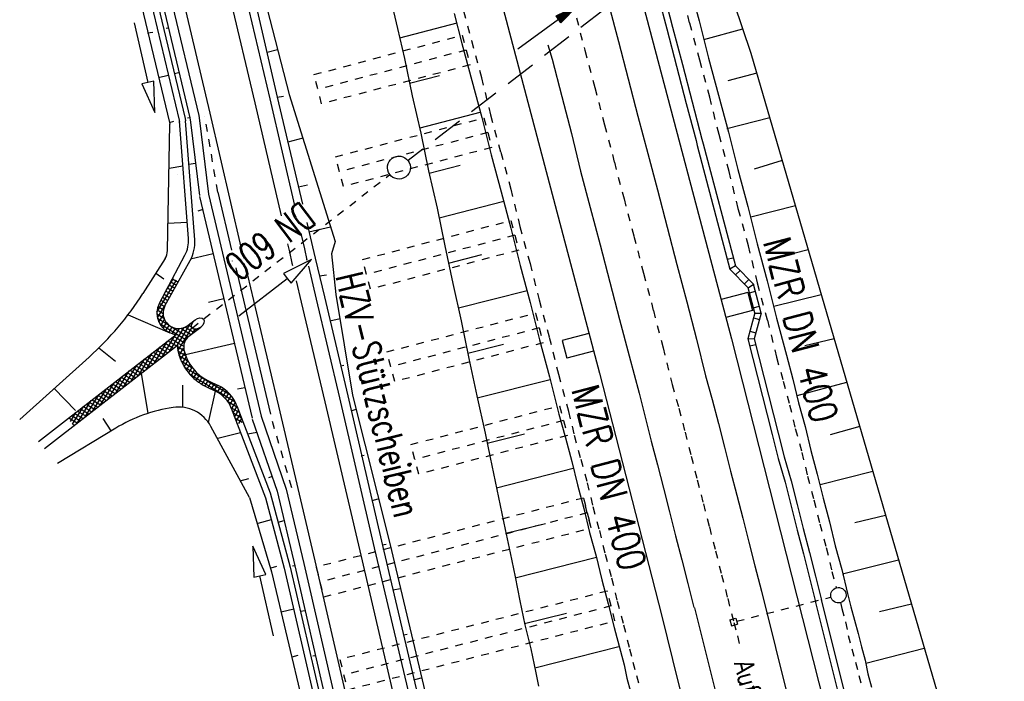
# Model space of a CAD drawing. Extents: x 447426 to 448116, y 440349 to 441552.
# Tile 21 of 96: x 447723 to 447787, y 440720 to 440763. Entities that reach past the tile are written whole.
import ezdxf

# ---------------------------------------------------------------- set-up
doc = ezdxf.new("R2010")
doc.units = 0
doc.header["$LTSCALE"] = 2
doc.header["$MEASUREMENT"] = 0
for name, pattern in [('ACAD_ISO02W100', [0.5, 0.25, -0.25]), ('ACAD_ISO03W100', [0.5, 0.25, -0.25]), ('ACAD_ISO05W100', [0.5, 0.25, -0.25]), ('ACAD_ISO10W100W', [0.5, 0.25, -0.25]), ('AUSGEZOGEN', [0]), ('GESTRICH-X2', [1.5, 1, -0.5]), ('PUNKTX2', [0.5, 0.25, -0.25]), ('STRICHLINIEX2', [0.5, 0.25, -0.25])]:
    doc.linetypes.add(name, pattern=pattern)
doc.layers.get('0').update_dxf_attribs({"linetype": 'AUSGEZOGEN'})
for name, color, linetype in [('BOESCHG', 250, 'AUSGEZOGEN'), ('DB-Bahnachse', 7, 'CONTINUOUS'), ('DB-Boeschungen', 15, 'CONTINUOUS'), ('DB-Durchlässe', 15, 'CONTINUOUS'), ('DB-Gleisachsen', 7, 'CONTINUOUS'), ('DB-HZV-Stützscheiben', 15, 'CONTINUOUS'), ('DB-Ingenieurbauwerke', 15, 'CONTINUOUS'), ('DB-Kabelanlagen', 15, 'CONTINUOUS'), ('DB-Tiefenentwässerung', 15, 'CONTINUOUS'), ('DB-Wegböschungen', 15, 'CONTINUOUS'), ('DB-Wege', 15, 'CONTINUOUS'), ('DURCHL', 200, 'GESTRICH-X2'), ('PFEILTOP', 200, 'AUSGEZOGEN'), ('WEG', 250, 'GESTRICH-X2')]:
    doc.layers.add(name, color=color, linetype=linetype)
doc.styles.add('ROMANS', font='romans.shx', dxfattribs={"width": 0.8})

# ---------------------------------------------------------------- blocks, each defined once
blk = doc.blocks.new('*X399')
at = {"color": 0, "linetype": 'ByBlock'}
for p, q in [((528834, 522492), (528831, 522495)), ((528838, 522474), (528841, 522477)), ((528288, 522243), (528290, 522244)), ((528387, 522023), (528430, 522066)), ((529608, 520763), (528418, 521954)), ((528485, 521803), (528650, 521968)), ((528584, 521583), (529038, 522037)), ((528682, 521364), (529136, 521818)), ((529350, 521340), (528713, 521977)), ((529092, 521916), (528859, 522149)), ((528867, 522185), (528939, 522257)), ((529866, 520187), (528676, 521378)), ((528781, 521144), (529235, 521598)), ((528879, 520924), (529333, 521378)), ((528977, 520704), (529431, 521158)), ((530124, 519611), (528934, 520802)), ((529076, 520484), (529530, 520939)), ((529174, 520265), (529628, 520719)), ((530383, 519035), (529192, 520225)), ((529273, 520045), (529727, 520499)), ((529371, 519825), (529825, 520279)), ((529470, 519605), (529924, 520059)), ((530641, 518458), (529450, 519649)), ((529568, 519386), (530022, 519840)), ((529666, 519166), (530120, 519620)), ((529765, 518946), (530219, 519400)), ((530899, 517882), (529708, 519073)), ((529863, 518726), (530317, 519180)), ((529962, 518507), (530416, 518961)), ((530060, 518287), (530514, 518741)), ((531157, 517306), (529966, 518496)), ((530158, 518067), (530613, 518521)), ((530257, 517847), (530711, 518301)), ((530355, 517627), (530809, 518081)), ((531415, 516729), (530224, 517920)), ((530454, 517408), (530908, 517862)), ((531673, 516153), (530482, 517344)), ((530552, 517188), (531006, 517642)), ((530651, 516968), (531105, 517422)), ((531931, 515577), (530740, 516768)), ((530749, 516748), (531203, 517202)), ((530847, 516529), (531302, 516983)), ((530946, 516309), (531400, 516763)), ((532189, 515001), (530999, 516191)), ((531044, 516089), (531498, 516543)), ((531143, 515869), (531597, 516323)), ((531241, 515649), (531695, 516104)), ((532447, 514424), (531257, 515615)), ((531340, 515430), (531794, 515884)), ((531438, 515210), (531892, 515664)), ((531536, 514990), (531991, 515444)), ((532705, 513848), (531515, 515039)), ((531635, 514770), (532089, 515224)), ((531733, 514551), (532187, 515005)), ((531832, 514331), (532286, 514785)), ((532963, 513272), (531773, 514462)), ((531930, 514111), (532384, 514565)), ((532029, 513891), (532483, 514345)), ((532127, 513671), (532581, 514126)), ((532985, 512932), (532031, 513886)), ((532225, 513452), (532679, 513906)), ((532324, 513232), (532778, 513686)), ((532422, 513012), (532876, 513466)), ((532765, 512834), (532289, 513310)), ((532521, 512792), (532975, 513246)), ((532974, 512928), (533073, 513027))]:
    blk.add_line(p, q, dxfattribs=at)
blk = doc.blocks.new('*X400')
at = {"color": 0, "linetype": 'ByBlock'}
for p, q in [((534719, 523264), (535180, 523725)), ((535494, 523469), (535232, 523731)), ((531070, 520888), (533566, 523384)), ((531621, 521120), (534070, 523569)), ((533527, 522891), (533235, 523183)), ((533725, 523010), (533427, 523308)), ((533945, 523109), (533636, 523418)), ((534188, 523185), (533863, 523509)), ((533918, 523099), (534452, 523633)), ((534459, 523231), (534111, 523579)), ((534354, 523217), (534816, 523679)), ((534742, 523267), (534384, 523625)), ((535025, 523302), (534666, 523660)), ((535307, 523338), (534949, 523696)), ((535083, 523309), (535466, 523693)), ((535447, 523355), (535502, 523410)), ((532894, 522251), (532606, 522539)), ((533039, 522424), (532749, 522714)), ((533185, 522596), (532896, 522885)), ((533347, 522752), (533058, 523041)), ((532288, 521584), (532005, 521867)), ((532451, 521739), (532169, 522022)), ((532604, 521904), (532320, 522188)), ((532749, 522077), (532463, 522363)), ((529235, 521598), (529236, 521600)), ((529333, 521378), (529369, 521414)), ((529964, 520726), (529350, 521340)), ((529431, 521158), (529542, 521268)), ((529530, 520939), (529758, 521167)), ((530280, 520734), (530761, 521215)), ((530825, 520819), (530485, 521159)), ((530645, 520781), (531247, 521383)), ((531074, 520889), (530750, 521213)), ((531307, 520974), (530996, 521285)), ((531527, 521072), (531226, 521374)), ((531734, 521183), (531440, 521477)), ((531930, 521306), (531641, 521594)), ((532114, 521439), (531829, 521725)), ((529682, 520772), (530034, 521125)), ((530275, 520733), (529869, 521139)), ((529954, 520727), (530372, 521144)), ((530560, 520766), (530197, 521129))]:
    blk.add_line(p, q, dxfattribs=at)
blk = doc.blocks.new('*X401')
at = {"color": 0, "linetype": 'ByBlock'}
for p, q in [((525309, 521491), (525616, 521798)), ((525957, 520914), (525307, 521565)), ((527187, 520003), (525459, 521730)), ((525477, 521341), (525782, 521645)), ((525646, 521191), (525947, 521492)), ((525814, 521041), (526113, 521340)), ((525983, 520892), (526278, 521187)), ((528886, 520849), (528562, 521173)), ((528564, 521564), (528584, 521583)), ((528576, 521257), (528682, 521364)), ((528676, 521378), (528577, 521477)), ((526151, 520742), (526443, 521034)), ((526320, 520592), (526609, 520881)), ((526488, 520442), (526774, 520728)), ((526657, 520293), (526940, 520576)), ((527561, 519947), (526847, 520661)), ((527584, 519947), (528207, 520570)), ((527954, 519999), (528879, 520924)), ((528493, 520288), (528209, 520572)), ((528355, 520718), (528781, 521144)), ((528651, 520448), (528366, 520733)), ((528783, 520635), (528487, 520931)), ((526840, 520157), (527133, 520451)), ((527051, 520050), (527369, 520369)), ((527295, 519976), (527670, 520352)), ((527852, 519974), (527474, 520353)), ((528097, 520047), (527777, 520367)), ((528309, 520154), (528015, 520448))]:
    blk.add_line(p, q, dxfattribs=at)
blk = doc.blocks.new('PFEIL2')
at = {"color": 0}
for p, q in [((0.88, 0.002), (-2.401, -0.012)), ((0.881, -0.271), (0.879, 0.276)), ((0.879, 0.276), (2.429, 0.009)), ((0.911, 0.27), (0.879, 0.265)), ((0.965, 0.261), (0.879, 0.246)), ((1.019, 0.252), (0.879, 0.228)), ((1.073, 0.242), (0.879, 0.209)), ((1.127, 0.233), (0.879, 0.191)), ((1.181, 0.224), (0.879, 0.172)), ((1.235, 0.214), (0.879, 0.154)), ((1.289, 0.205), (0.879, 0.135)), ((1.343, 0.196), (0.879, 0.117)), ((1.397, 0.187), (0.879, 0.098)), ((1.451, 0.177), (0.879, 0.08)), ((1.505, 0.168), (0.879, 0.061)), ((1.559, 0.159), (0.88, 0.043)), ((1.613, 0.149), (0.88, 0.024)), ((1.668, 0.14), (0.88, 0.006)), ((1.722, 0.131), (0.88, -0.013)), ((1.776, 0.121), (0.88, -0.031)), ((1.83, 0.112), (0.88, -0.05)), ((1.884, 0.103), (0.88, -0.068)), ((1.938, 0.094), (0.88, -0.087)), ((1.992, 0.084), (0.88, -0.105)), ((2.046, 0.075), (0.88, -0.124)), ((2.1, 0.066), (0.88, -0.142)), ((2.154, 0.056), (0.88, -0.161)), ((2.208, 0.047), (0.88, -0.179)), ((2.262, 0.038), (0.881, -0.198)), ((2.316, 0.029), (0.881, -0.216)), ((2.37, 0.019), (0.881, -0.235)), ((2.424, 0.01), (0.881, -0.253)), ((2.429, 0.009), (0.881, -0.271))]:
    blk.add_line(p, q, dxfattribs=at)

msp = doc.modelspace()

# ---------------------------------------------------------------- linework, layer by layer
at = {"layer": 'BOESCHG', "flags": 128}
msp.add_lwpolyline([(447767.448, 440769.518), (447770.242, 440761.273), (447783.137, 440717.001), (447795.249, 440666.795), (447804.558, 440622.889), (447816.709, 440566.977)], dxfattribs=at)
at = {"layer": 'DB-Bahnachse', "linetype": 'ACAD_ISO05W100'}
for p, q in [((447758.862, 440763.563), (447759.422, 440761.45)), ((447759.422, 440761.45), (447760.06, 440759.019)), ((447760.06, 440759.019), (447760.698, 440756.589)), ((447760.698, 440756.589), (447761.336, 440754.159)), ((447761.336, 440754.159), (447761.966, 440751.778)), ((447761.966, 440751.778), (447762.604, 440749.348)), ((447762.604, 440749.348), (447763.241, 440746.918)), ((447763.241, 440746.918), (447763.879, 440744.488)), ((447763.879, 440744.488), (447764.517, 440742.058)), ((447764.517, 440742.058), (447765.098, 440739.669)), ((447765.098, 440739.669), (447765.546, 440738.12)), ((447765.546, 440738.12), (447765.944, 440736.563)), ((447765.944, 440736.563), (447766.342, 440735.007)), ((447766.342, 440735.007), (447766.741, 440733.45)), ((447766.741, 440733.45), (447767.139, 440731.893)), ((447767.139, 440731.893), (447767.53, 440730.385)), ((447767.53, 440730.385), (447767.928, 440728.828)), ((447767.928, 440728.828), (447768.327, 440727.272)), ((447768.327, 440727.272), (447768.725, 440725.715)), ((447768.725, 440725.715), (447769.123, 440724.158)), ((447769.123, 440724.158), (447769.363, 440723.285)), ((447769.363, 440723.285), (447769.553, 440722.404))]:
    msp.add_line(p, q, dxfattribs=at)
at = {"layer": 'DB-Boeschungen', "linetype": 'Continuous'}
for p, q in [((447766.207, 440765.79), (447766.861, 440763.372)), ((447746.749, 440764.823), (447747.203, 440762.875)), ((447750.884, 440763.842), (447751.387, 440761.903)), ((447751.065, 440763.215), (447747.335, 440762.239)), ((447766.861, 440763.372), (447767.466, 440760.944)), ((447747.203, 440762.875), (447747.658, 440760.927)), ((447767.163, 440762.158), (447769.705, 440762.858)), ((447751.387, 440761.903), (447752.041, 440759.486)), ((447747.658, 440760.927), (447748.165, 440758.479)), ((447767.466, 440760.944), (447768.12, 440758.527)), ((447770.621, 440759.972), (447768.741, 440759.472)), ((447747.992, 440759.311), (447749.931, 440759.815)), ((447752.041, 440759.486), (447752.695, 440757.068)), ((447748.165, 440758.479), (447748.721, 440756.041)), ((447768.12, 440758.527), (447768.774, 440756.109)), ((447752.575, 440757.401), (447748.65, 440756.384)), ((447752.695, 440757.068), (447753.3, 440754.64)), ((447768.674, 440756.344), (447771.464, 440757.077)), ((447748.721, 440756.041), (447749.228, 440753.593)), ((447768.774, 440756.109), (447769.379, 440753.681)), ((447753.3, 440754.64), (447753.954, 440752.223)), ((447772.281, 440754.273), (447770.447, 440753.698)), ((447749.228, 440753.593), (447749.784, 440751.155)), ((447749.258, 440753.446), (447751.294, 440753.97)), ((447769.379, 440753.681), (447770.033, 440751.264)), ((447753.954, 440752.223), (447754.598, 440749.854)), ((447749.784, 440751.155), (447750.291, 440748.707)), ((447754.135, 440751.596), (447749.916, 440750.518)), ((447770.033, 440751.264), (447770.638, 440748.836)), ((447770.223, 440750.588), (447773.137, 440751.334)), ((447754.598, 440749.854), (447755.203, 440747.426)), ((447750.291, 440748.707), (447750.798, 440746.259)), ((447770.638, 440748.836), (447771.291, 440746.418)), ((447773.98, 440748.44), (447772.095, 440747.963)), ((447750.524, 440747.581), (447752.707, 440748.135)), ((447755.203, 440747.426), (447755.857, 440745.009)), ((447750.798, 440746.259), (447751.354, 440743.821)), ((447771.291, 440746.418), (447771.896, 440743.991)), ((447755.645, 440745.782), (447751.182, 440744.653)), ((447771.734, 440744.774), (447774.823, 440745.546)), ((447755.857, 440745.009), (447756.462, 440742.581)), ((447771.896, 440743.991), (447772.55, 440741.573)), ((447751.354, 440743.821), (447751.861, 440741.373)), ((447775.665, 440742.653), (447773.752, 440742.179)), ((447751.79, 440741.716), (447754.12, 440742.3)), ((447756.462, 440742.581), (447757.115, 440740.163)), ((447751.861, 440741.373), (447752.368, 440738.925)), ((447772.55, 440741.573), (447772.973, 440740.026)), ((447757.115, 440740.163), (447757.72, 440737.736)), ((447757.156, 440739.967), (447752.398, 440738.778)), ((447772.973, 440740.026), (447773.346, 440738.47)), ((447773.245, 440738.959), (447776.491, 440739.819)), ((447752.368, 440738.925), (447752.924, 440736.487)), ((447773.346, 440738.47), (447773.769, 440736.923)), ((447757.72, 440737.736), (447758.143, 440736.189)), ((447773.769, 440736.923), (447774.142, 440735.367)), ((447777.331, 440736.933), (447775.41, 440736.395)), ((447752.924, 440736.487), (447753.248, 440734.92)), ((447753.056, 440735.85), (447755.484, 440736.455)), ((447758.143, 440736.189), (447758.565, 440734.643)), ((447774.142, 440735.367), (447774.564, 440733.82)), ((447753.248, 440734.92), (447753.573, 440733.353)), ((447758.565, 440734.643), (447758.928, 440733.135)), ((447758.656, 440734.202), (447753.664, 440732.913)), ((447774.564, 440733.82), (447774.938, 440732.264)), ((447774.755, 440733.145), (447778.177, 440734.031)), ((447753.573, 440733.353), (447753.897, 440731.787)), ((447758.928, 440733.135), (447759.351, 440731.589)), ((447753.897, 440731.787), (447754.222, 440730.22)), ((447774.938, 440732.264), (447775.36, 440730.717)), ((447759.351, 440731.589), (447759.724, 440730.032)), ((447779.021, 440731.133), (447777.008, 440730.65)), ((447754.273, 440729.975), (447756.847, 440730.61)), ((447775.36, 440730.717), (447775.734, 440729.161)), ((447754.222, 440730.22), (447754.536, 440728.702)), ((447759.724, 440730.032), (447760.147, 440728.485)), ((447754.536, 440728.702), (447754.861, 440727.135)), ((447775.734, 440729.161), (447776.156, 440727.614)), ((447760.167, 440728.388), (447754.881, 440727.037)), ((447760.147, 440728.485), (447760.52, 440726.929)), ((447776.217, 440727.32), (447779.861, 440728.247)), ((447776.156, 440727.614), (447776.53, 440726.058)), ((447754.861, 440727.135), (447755.185, 440725.569)), ((447760.52, 440726.929), (447760.943, 440725.382)), ((447776.53, 440726.058), (447776.761, 440725.186)), ((447755.185, 440725.569), (447755.51, 440724.002)), ((447760.943, 440725.382), (447761.316, 440723.826)), ((447780.704, 440725.353), (447778.617, 440724.856)), ((447755.489, 440724.1), (447758.211, 440724.766)), ((447776.761, 440725.186), (447776.993, 440724.315)), ((447776.993, 440724.315), (447777.224, 440723.444)), ((447755.51, 440724.002), (447755.883, 440722.445)), ((447761.316, 440723.826), (447761.739, 440722.279)), ((447777.224, 440723.444), (447777.456, 440722.573)), ((447755.883, 440722.445), (447756.208, 440720.878)), ((447761.629, 440722.563), (447756.147, 440721.172)), ((447761.739, 440722.279), (447761.97, 440721.408)), ((447777.456, 440722.573), (447777.687, 440721.702)), ((447777.728, 440721.506), (447781.542, 440722.476)), ((447777.687, 440721.702), (447777.87, 440720.821)), ((447756.208, 440720.878), (447756.39, 440719.997)), ((447761.97, 440721.408), (447762.153, 440720.527)), ((447777.87, 440720.821), (447778.101, 440719.949)), ((447762.153, 440720.527), (447762.384, 440719.656))]:
    msp.add_line(p, q, dxfattribs=at)
at = {"layer": 'DB-Durchlässe', "linetype": 'Continuous'}
msp.add_ellipse((447747.293, 440753.81), major_axis=(-0.53, 0.53), ratio=1, start_param=2.595086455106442, end_param=8.878271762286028, dxfattribs=at)
at = {"layer": 'DB-Gleisachsen', "linetype": 'Continuous'}
for p, q in [((447760.968, 440764.401), (447761.598, 440762.02)), ((447761.598, 440762.02), (447762.236, 440759.59)), ((447757.007, 440761.809), (447757.273, 440760.88)), ((447757.273, 440760.88), (447757.911, 440758.45)), ((447762.236, 440759.59), (447762.874, 440757.16)), ((447757.911, 440758.45), (447758.549, 440756.019)), ((447762.874, 440757.16), (447763.512, 440754.73)), ((447758.549, 440756.019), (447759.138, 440753.581)), ((447763.512, 440754.73), (447764.142, 440752.349)), ((447759.138, 440753.581), (447759.768, 440751.201)), ((447764.142, 440752.349), (447764.78, 440749.919)), ((447759.768, 440751.201), (447760.406, 440748.771)), ((447764.78, 440749.919), (447765.418, 440747.489)), ((447760.406, 440748.771), (447761.044, 440746.34)), ((447765.418, 440747.489), (447766.056, 440745.058)), ((447761.044, 440746.34), (447761.682, 440743.91)), ((447766.056, 440745.058), (447766.694, 440742.628)), ((447761.682, 440743.91), (447762.312, 440741.529)), ((447766.694, 440742.628), (447767.274, 440740.24)), ((447762.312, 440741.529), (447762.95, 440739.099)), ((447767.274, 440740.24), (447767.722, 440738.691)), ((447762.95, 440739.099), (447763.348, 440737.542)), ((447767.722, 440738.691), (447768.121, 440737.134)), ((447763.348, 440737.542), (447763.746, 440735.986)), ((447768.121, 440737.134), (447768.519, 440735.577)), ((447763.746, 440735.986), (447764.145, 440734.429)), ((447768.519, 440735.577), (447768.917, 440734.02)), ((447764.145, 440734.429), (447764.535, 440732.921)), ((447768.917, 440734.02), (447769.316, 440732.463)), ((447764.535, 440732.921), (447764.934, 440731.364)), ((447769.316, 440732.463), (447769.706, 440730.956)), ((447764.934, 440731.364), (447765.332, 440729.808)), ((447769.706, 440730.956), (447770.105, 440729.399)), ((447765.332, 440729.808), (447765.73, 440728.251)), ((447770.105, 440729.399), (447770.503, 440727.842)), ((447765.73, 440728.251), (447766.129, 440726.694)), ((447770.503, 440727.842), (447770.922, 440726.204)), ((447766.129, 440726.694), (447766.527, 440725.137)), ((447770.922, 440726.204), (447786.62, 440663.407)), ((447766.557, 440725.112), (447782.254, 440662.316))]:
    msp.add_line(p, q, dxfattribs=at)
at = {"layer": 'DB-HZV-Stützscheiben', "linetype": 'PUNKTX2'}
for p, q in [((447741.756, 440759.867), (447751.421, 440762.436)), ((447751.421, 440762.436), (447751.928, 440760.501)), ((447751.928, 440760.501), (447742.256, 440757.963)), ((447741.75, 440759.865), (447741.756, 440759.867)), ((447742.256, 440757.963), (447741.75, 440759.865)), ((447743.163, 440754.506), (447752.833, 440757.055)), ((447752.833, 440757.055), (447753.341, 440755.12)), ((447753.341, 440755.12), (447743.671, 440752.571)), ((447743.161, 440754.505), (447743.163, 440754.506)), ((447743.671, 440752.571), (447743.161, 440754.505)), ((447744.925, 440747.813), (447754.596, 440750.362)), ((447754.596, 440750.362), (447755.106, 440748.429)), ((447755.106, 440748.429), (447745.437, 440745.88)), ((447745.437, 440745.88), (447744.925, 440747.813)), ((447744.925, 440747.813), (447744.925, 440747.813)), ((447746.498, 440741.792), (447756.19, 440744.324)), ((447756.19, 440744.324), (447756.696, 440742.389)), ((447756.696, 440742.389), (447747.025, 440739.862)), ((447747.025, 440739.862), (447746.498, 440741.792)), ((447746.498, 440741.792), (447746.498, 440741.792)), ((447748.075, 440735.756), (447757.77, 440738.289)), ((447757.77, 440738.289), (447758.276, 440736.352)), ((447758.276, 440736.352), (447748.594, 440733.823)), ((447748.594, 440733.823), (447748.075, 440735.756)), ((447748.075, 440735.756), (447748.075, 440735.756)), ((447759.321, 440732.27), (447741.894, 440727.761)), ((447759.82, 440730.333), (447759.321, 440732.27)), ((447759.824, 440730.318), (447759.321, 440732.27)), ((447759.321, 440732.27), (447759.82, 440730.333)), ((447742.394, 440725.828), (447759.824, 440730.318)), ((447741.894, 440727.761), (447742.394, 440725.828)), ((447760.884, 440726.204), (447743.444, 440721.746)), ((447760.876, 440726.202), (447760.884, 440726.204)), ((447761.376, 440724.265), (447760.876, 440726.202)), ((447743.949, 440719.769), (447761.376, 440724.265)), ((447743.444, 440721.746), (447743.949, 440719.769))]:
    msp.add_line(p, q, dxfattribs=at)
at = {"layer": 'DB-HZV-Stützscheiben', "linetype": 'ACAD_ISO10W100W'}
for p, q in [((447751.674, 440761.468), (447742.007, 440758.899)), ((447753.087, 440756.087), (447743.416, 440753.538)), ((447754.851, 440749.395), (447745.181, 440746.847)), ((447756.443, 440743.356), (447746.762, 440740.827)), ((447759.57, 440731.302), (447742.143, 440726.796)), ((447761.126, 440725.233), (447743.699, 440720.737))]:
    msp.add_line(p, q, dxfattribs=at)
at = {"layer": 'DB-HZV-Stützscheiben', "linetype": 'ACAD_ISO02W100'}
msp.add_line((447758.023, 440737.322), (447748.334, 440734.79), dxfattribs=at)
at = {"layer": 'DB-Ingenieurbauwerke', "linetype": 'Continuous'}
for p, q in [((447758.077, 440783.864), (447768.983, 440742.655)), ((447749.471, 440781.595), (447760.37, 440740.414)), ((447770.035, 440745.656), (447768.294, 440745.201)), ((447770.035, 440745.656), (447770.338, 440744.495)), ((447770.338, 440744.495), (447768.597, 440744.04)), ((447759.67, 440743.001), (447757.928, 440742.546)), ((447768.983, 440742.655), (447775.923, 440715.27)), ((447757.928, 440742.546), (447758.232, 440741.385)), ((447759.973, 440741.84), (447758.232, 440741.385)), ((447760.37, 440740.414), (447764.425, 440724.57)), ((447764.425, 440724.57), (447765.132, 440721.74)), ((447768.868, 440724.332), (447769.256, 440724.431)), ((447768.868, 440724.332), (447768.974, 440723.946)), ((447768.974, 440723.946), (447769.362, 440724.045)), ((447769.256, 440724.431), (447769.362, 440724.045)), ((447765.132, 440721.74), (447771.191, 440697.5))]:
    msp.add_line(p, q, dxfattribs=at)
at = {"layer": 'DB-Ingenieurbauwerke', "linetype": 'ACAD_ISO03W100'}
msp.add_line((447769.309, 440724.238), (447775.458, 440725.812), dxfattribs=at)
at = {"layer": 'DB-Kabelanlagen', "linetype": 'Continuous'}
for p, q in [((447764.119, 440765.233), (447764.749, 440762.852)), ((447764.506, 440765.334), (447765.136, 440762.954)), ((447764.749, 440762.852), (447765.387, 440760.422)), ((447765.136, 440762.954), (447765.774, 440760.524)), ((447765.387, 440760.422), (447766.025, 440757.992)), ((447765.774, 440760.524), (447766.412, 440758.093)), ((447766.412, 440758.093), (447767.049, 440755.663)), ((447766.025, 440757.992), (447766.662, 440755.562)), ((447766.662, 440755.562), (447766.743, 440755.255)), ((447767.049, 440755.663), (447767.132, 440755.349)), ((447766.743, 440755.255), (447768.863, 440747.191)), ((447767.132, 440755.349), (447769.223, 440747.397)), ((447768.681, 440747.831), (447769.067, 440747.924)), ((447769.223, 440747.397), (447768.862, 440747.191)), ((447770.058, 440745.98), (447768.863, 440747.19)), ((447770.42, 440746.197), (447769.223, 440747.397)), ((447769.532, 440747.096), (447769.24, 440746.808)), ((447769.815, 440746.226), (447770.107, 440746.514)), ((447770.058, 440745.98), (447770.414, 440746.203)), ((447770.486, 440744.339), (447770.059, 440745.98)), ((447770.905, 440744.318), (447770.414, 440746.203)), ((447770.146, 440745.644), (447770.533, 440745.746)), ((447770.397, 440744.677), (447770.77, 440744.778)), ((447770.487, 440744.343), (447770.033, 440742.644)), ((447770.398, 440744.008), (447770.794, 440743.902)), ((447770.905, 440744.318), (447770.457, 440742.641)), ((447770.483, 440744.326), (447770.905, 440744.318)), ((447770.033, 440742.644), (447771.62, 440736.401)), ((447770.039, 440742.663), (447770.457, 440742.641)), ((447770.166, 440743.142), (447770.563, 440743.039)), ((447770.551, 440742.252), (447770.164, 440742.159)), ((447770.457, 440742.641), (447772.007, 440736.503)), ((447771.62, 440736.401), (447772.018, 440734.845)), ((447772.007, 440736.503), (447772.405, 440734.946)), ((447772.405, 440734.946), (447772.853, 440733.397)), ((447772.018, 440734.845), (447772.466, 440733.296)), ((447772.466, 440733.296), (447772.865, 440731.739)), ((447772.853, 440733.397), (447773.252, 440731.84)), ((447772.865, 440731.739), (447773.263, 440730.182)), ((447773.252, 440731.84), (447773.65, 440730.283)), ((447773.263, 440730.182), (447773.661, 440728.625)), ((447773.65, 440730.283), (447774.048, 440728.726)), ((447773.661, 440728.625), (447774.06, 440727.068)), ((447774.048, 440728.726), (447774.447, 440727.17)), ((447774.06, 440727.068), (447774.458, 440725.511)), ((447774.447, 440727.17), (447774.845, 440725.613)), ((447774.436, 440725.55), (447782.836, 440691.943)), ((447774.824, 440725.647), (447783.203, 440692.127))]:
    msp.add_line(p, q, dxfattribs=at)
at = {"layer": 'DB-Tiefenentwässerung', "linetype": 'ACAD_ISO03W100'}
for p, q in [((447765.62, 440765.668), (447766.224, 440763.24)), ((447751.51, 440764.022), (447752.014, 440762.084)), ((447766.224, 440763.24), (447766.878, 440760.823)), ((447752.014, 440762.084), (447752.668, 440759.667)), ((447766.878, 440760.823), (447767.532, 440758.405)), ((447752.668, 440759.667), (447753.272, 440757.239)), ((447767.532, 440758.405), (447768.137, 440755.977)), ((447753.272, 440757.239), (447753.926, 440754.821)), ((447768.137, 440755.977), (447768.791, 440753.56)), ((447753.926, 440754.821), (447754.58, 440752.404)), ((447768.791, 440753.56), (447769.396, 440751.132)), ((447754.58, 440752.404), (447755.185, 440749.976)), ((447769.396, 440751.132), (447770.05, 440748.714)), ((447755.185, 440749.976), (447755.839, 440747.558)), ((447770.05, 440748.714), (447770.655, 440746.287)), ((447755.839, 440747.558), (447756.434, 440745.179)), ((447770.655, 440746.287), (447771.309, 440743.869)), ((447756.434, 440745.179), (447757.088, 440742.762)), ((447771.309, 440743.869), (447771.914, 440741.441)), ((447757.088, 440742.762), (447757.693, 440740.334)), ((447771.914, 440741.441), (447772.336, 440739.895)), ((447757.693, 440740.334), (447758.347, 440737.916)), ((447772.336, 440739.895), (447772.759, 440738.348)), ((447772.759, 440738.348), (447773.132, 440736.792)), ((447758.347, 440737.916), (447758.72, 440736.36)), ((447758.72, 440736.36), (447759.143, 440734.813)), ((447773.132, 440736.792), (447773.555, 440735.245)), ((447773.555, 440735.245), (447773.928, 440733.689)), ((447759.143, 440734.813), (447759.565, 440733.267)), ((447773.928, 440733.689), (447774.35, 440732.142)), ((447759.565, 440733.267), (447759.938, 440731.71)), ((447774.35, 440732.142), (447774.724, 440730.585)), ((447759.938, 440731.71), (447760.361, 440730.164)), ((447774.724, 440730.585), (447775.146, 440729.039)), ((447760.361, 440730.164), (447760.734, 440728.607)), ((447760.734, 440728.607), (447761.157, 440727.061)), ((447775.146, 440729.039), (447775.52, 440727.482)), ((447775.52, 440727.482), (447775.81, 440726.418)), ((447761.157, 440727.061), (447761.52, 440725.553)), ((447761.52, 440725.553), (447761.942, 440724.007)), ((447776.071, 440725.452), (447776.174, 440725.065)), ((447776.174, 440725.065), (447776.405, 440724.194)), ((447776.405, 440724.194), (447776.588, 440723.312)), ((447761.942, 440724.007), (447762.316, 440722.45)), ((447776.588, 440723.312), (447776.819, 440722.441)), ((447762.316, 440722.45), (447762.547, 440721.579)), ((447776.819, 440722.441), (447777.051, 440721.57)), ((447762.547, 440721.579), (447762.779, 440720.708)), ((447777.051, 440721.57), (447777.282, 440720.699)), ((447762.779, 440720.708), (447763.01, 440719.836)), ((447777.282, 440720.699), (447777.514, 440719.828))]:
    msp.add_line(p, q, dxfattribs=at)
at = {"layer": 'DB-Tiefenentwässerung', "linetype": 'Continuous'}
msp.add_ellipse((447775.942, 440725.936), major_axis=(-0.354, 0.354), ratio=1, start_param=2.595086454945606, end_param=8.878271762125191, dxfattribs=at)
at = {"layer": 'DB-Wegböschungen', "linetype": 'Continuous'}
for p, q in [((447737.287, 440767.392), (447739.366, 440758.407)), ((447737.822, 440767.528), (447740.149, 440758.581)), ((447731.265, 440765.782), (447733.362, 440757.002)), ((447731.553, 440765.878), (447733.658, 440757.049)), ((447730.243, 440765.519), (447732.341, 440756.739)), ((447730.877, 440765.67), (447732.975, 440756.89)), ((447730.029, 440763.243), (447730.928, 440759.346)), ((447730.909, 440762.587), (447731.255, 440762.642)), ((447732.277, 440762.905), (447732.128, 440762.881)), ((447738.7, 440761.339), (447739.384, 440761.498)), ((447732.943, 440759.973), (447732.646, 440759.926)), ((447730.928, 440759.346), (447730.539, 440759.256)), ((447731.318, 440759.436), (447730.928, 440759.346)), ((447731.378, 440757.397), (447731.318, 440759.436)), ((447732.259, 440759.814), (447731.625, 440759.663)), ((447730.539, 440759.256), (447731.378, 440757.397)), ((447739.366, 440758.407), (447739.761, 440758.469)), ((447739.366, 440758.407), (447741.016, 440751.416)), ((447740.149, 440758.581), (447743.135, 440748.98)), ((447732.341, 440756.739), (447732.629, 440756.835)), ((447732.975, 440756.89), (447732.996, 440756.774)), ((447733.572, 440749.195), (447732.99, 440756.828)), ((447733.362, 440757.002), (447733.389, 440756.858)), ((447733.98, 440749.102), (447733.389, 440756.858)), ((447733.658, 440757.049), (447733.51, 440757.025)), ((447733.658, 440757.049), (447733.687, 440756.923)), ((447733.685, 440756.935), (447734.286, 440751.993)), ((447732.206, 440748.395), (447732.356, 440756.636)), ((447732.341, 440756.739), (447732.356, 440756.636)), ((447740.082, 440755.483), (447741.054, 440755.738)), ((447733.214, 440753.89), (447732.307, 440753.747)), ((447734.034, 440754.071), (447733.607, 440754.003)), ((447732.86, 440753.347), (447732.86, 440753.347)), ((447732.86, 440753.347), (447732.86, 440753.347)), ((447732.86, 440753.347), (447732.86, 440753.347)), ((447740.748, 440752.551), (447741.333, 440752.694)), ((447734.298, 440751.927), (447737.721, 440737.468)), ((447734.502, 440751.065), (447734.176, 440750.956)), ((447733.494, 440750.228), (447732.239, 440750.162)), ((447741.296, 440750.23), (447741.669, 440748.647)), ((447741.414, 440749.619), (447742.831, 440749.944)), ((447741.669, 440748.647), (447741.836, 440747.914)), ((447743.135, 440748.98), (447742.907, 440748.184)), ((447732.051, 440747.877), (447730.606, 440745.604)), ((447731.686, 440744.978), (447733.345, 440748.105)), ((447735.183, 440748.19), (447733.698, 440747.845)), ((447741.599, 440747.812), (447739.771, 440746.906)), ((447740.26, 440746.272), (447741.599, 440747.812)), ((447741.836, 440747.914), (447742.439, 440745.377)), ((447742.907, 440748.184), (447743.172, 440745.544)), ((447732.039, 440744.791), (447733.685, 440747.754)), ((447731.447, 440746.928), (447731.98, 440746.567)), ((447736.85, 440744.144), (447740.016, 440746.589)), ((447739.771, 440746.906), (447740.016, 440746.589)), ((447740.016, 440746.589), (447740.26, 440746.272)), ((447742.122, 440746.744), (447742.566, 440746.815)), ((447735.877, 440745.259), (447734.873, 440745.013)), ((447742.439, 440745.377), (447743.964, 440738.936)), ((447743.172, 440745.544), (447744.261, 440738.983)), ((447729.641, 440744.218), (447732.369, 440743.036)), ((447742.788, 440743.812), (447743.472, 440743.971)), ((447733.561, 440743.533), (447734.007, 440743.879)), ((447733.561, 440743.533), (447733.689, 440743.633)), ((447733.609, 440742.811), (447734.374, 440743.405)), ((447723.798, 440735.957), (447732.783, 440742.929)), ((447724.188, 440735.5), (447732.868, 440742.236)), ((447727.74, 440742.06), (447728.819, 440741.187)), ((447736.569, 440742.336), (447733.371, 440741.602)), ((447727.098, 440741.457), (447722.574, 440737.389)), ((447743.504, 440740.888), (447743.701, 440740.919)), ((447730.94, 440737.789), (447730.522, 440740.415)), ((447733.216, 440738.246), (447733.209, 440739.628)), ((447734.71, 440739.542), (447735.377, 440739.214)), ((447734.885, 440739.901), (447735.519, 440739.6)), ((447737.253, 440739.444), (447736.778, 440739.369)), ((447724.819, 440739.408), (447726.206, 440737.977)), ((447734.875, 440737.189), (447735.34, 440739.234)), ((447743.964, 440738.936), (447746.218, 440729.168)), ((447744.261, 440738.983), (447746.704, 440729.296)), ((447736.731, 440738.286), (447738.893, 440732.609)), ((447736.363, 440738.131), (447738.592, 440732.274)), ((447744.17, 440737.956), (447744.508, 440738.06)), ((447728.545, 440736.645), (447728.025, 440737.443)), ((447737.546, 440732.295), (447735.037, 440736.939)), ((447737.738, 440737.411), (447739.357, 440732.707)), ((447728.83, 440736.818), (447725.044, 440734.51)), ((447736.975, 440736.521), (447735.48, 440736.143)), ((447738.04, 440736.531), (447737.442, 440736.437)), ((447744.836, 440735.024), (447745.034, 440735.056)), ((447739.022, 440733.679), (447738.792, 440733.594)), ((447736.955, 440733.394), (447737.511, 440733.54)), ((447738.893, 440732.609), (447740.214, 440727.763)), ((447739.354, 440732.717), (447740.502, 440727.859)), ((447737.546, 440732.295), (447738.995, 440727.469)), ((447738.592, 440732.274), (447739.819, 440727.701)), ((447745.552, 440732.1), (447745.939, 440732.212)), ((447738.965, 440730.856), (447738.092, 440730.617)), ((447739.787, 440730.783), (447739.399, 440730.672)), ((447746.21, 440729.218), (447746.457, 440729.257)), ((447746.218, 440729.168), (447748.513, 440719.458)), ((447746.704, 440729.296), (447748.999, 440719.585)), ((447737.775, 440729.142), (447737.835, 440727.104)), ((447738.615, 440727.283), (447737.775, 440729.142)), ((447738.225, 440727.194), (447738.615, 440727.283)), ((447738.956, 440727.716), (447739.343, 440727.828)), ((447738.995, 440727.469), (447741.29, 440717.758)), ((447739.819, 440727.701), (447742.072, 440717.933)), ((447740.214, 440727.763), (447742.46, 440718.045)), ((447740.502, 440727.859), (447740.354, 440727.836)), ((447740.502, 440727.859), (447742.756, 440718.091)), ((447737.835, 440727.104), (447738.225, 440727.194)), ((447739.124, 440723.296), (447738.225, 440727.194)), ((447746.926, 440726.294), (447747.37, 440726.364)), ((447740.446, 440725.016), (447739.614, 440724.833)), ((447741.168, 440724.927), (447740.872, 440724.881)), ((447747.592, 440723.362), (447747.839, 440723.401)), ((447740.33, 440721.909), (447740.717, 440722.021)), ((447741.835, 440721.995), (447741.687, 440721.972)), ((447748.258, 440720.43), (447748.744, 440720.557))]:
    msp.add_line(p, q, dxfattribs=at)
at = {"layer": 'DB-Wegböschungen', "linetype": 'STRICHLINIEX2'}
msp.add_line((447733.815, 440743.351), (447746.7, 440753.35), dxfattribs=at)
at = {"layer": 'DB-Wegböschungen', "linetype": 'Continuous'}
for centre, major_axis, ratio, start_param, end_param in [((447731.578, 440749.042), (-1.414, 1.414), 1, 3.439221, 4.003097), ((447731.587, 440748.92), (-1.697, 1.697), 1, 3.419918, 4.003097), ((447731.207, 440748.413), (-0.707, 0.707), 1, 3.360988, 3.908815), ((447713.725, 440756.329), (-14.142, 14.142), 1, 3.088558, 3.360988), ((447732.922, 440744.322), (-0.99, 0.99), 1, 0.297629, 2.256184), ((447732.922, 440744.322), (-0.707, 0.707), 1, 0.297629, 2.404975), ((447734.19, 440743.642), (0.375, 0.291), 0.631579, 0, 6.283185), ((447732.948, 440744.323), (-0.707, 0.707), 1, 2.404975, 3.016147), ((447734.161, 440742.1), (-0.636, 0.636), 1, -0.125446, 0.979018), ((447734.161, 440742.1), (-0.919, 0.919), 1, 0.680668, 1.02429), ((447736.201, 440742.597), (-2.404, 2.404), 1, 1.02429, 1.902217), ((447736.201, 440742.597), (-2.121, 2.121), 1, 1.010952, 1.902217), ((447734.488, 440737.433), (-1.697, 1.697), 1, 4.290758, 5.053822), ((447734.493, 440737.419), (-1.414, 1.414), 1, 4.290758, 5.040328), ((447734.036, 440728.28), (-7.071, 7.071), 1, -0.638781, -0.237845), ((447732.925, 440735.799), (-1.697, 1.697), 1, 4.422213, 5.644404)]:
    msp.add_ellipse(centre, major_axis=major_axis, ratio=ratio, start_param=start_param, end_param=end_param, dxfattribs=at)
at = {"layer": 'DB-Wege', "linetype": 'Continuous'}
for p, q in [((447736.752, 440767.257), (447738.88, 440758.279)), ((447735.779, 440767.002), (447737.908, 440758.024)), ((447732.138, 440766.021), (447734.243, 440757.192)), ((447732.871, 440766.188), (447734.976, 440757.358)), ((447738.88, 440758.279), (447740.483, 440751.331)), ((447737.908, 440758.024), (447739.611, 440750.654)), ((447734.243, 440757.192), (447734.276, 440757.05)), ((447734.276, 440757.05), (447734.882, 440752.065)), ((447734.976, 440757.358), (447736.995, 440748.623)), ((447734.882, 440752.065), (447738.305, 440737.607)), ((447735.49, 440752.209), (447736.386, 440748.426)), ((447740.903, 440749.512), (447741.134, 440748.512)), ((447740.031, 440748.835), (447740.154, 440748.306)), ((447741.134, 440748.512), (447741.3, 440747.779)), ((447740.154, 440748.306), (447740.32, 440747.573)), ((447741.3, 440747.779), (447741.291, 440747.817)), ((447736.425, 440747.735), (447736.43, 440747.715)), ((447736.658, 440747.277), (447738.917, 440737.736)), ((447740.32, 440747.573), (447740.356, 440747.425)), ((447741.393, 440747.389), (447741.904, 440745.242)), ((447737.413, 440746.803), (447738, 440744.321)), ((447740.592, 440746.434), (447740.924, 440745.036)), ((447741.904, 440745.242), (447743.429, 440738.801)), ((447740.924, 440745.036), (447742.457, 440738.546)), ((447738, 440744.321), (447739.525, 440737.88)), ((447743.429, 440738.801), (447745.683, 440729.033)), ((447742.457, 440738.546), (447744.752, 440728.835)), ((447738.305, 440737.607), (447739.94, 440732.854)), ((447739.525, 440737.88), (447741.82, 440728.169)), ((447739.94, 440732.854), (447741.087, 440728.002)), ((447744.752, 440728.835), (447746.998, 440719.117)), ((447745.683, 440729.033), (447747.978, 440719.322)), ((447741.087, 440728.002), (447743.341, 440718.235)), ((447741.82, 440728.169), (447744.074, 440718.401))]:
    msp.add_line(p, q, dxfattribs=at)
at = {"layer": 'DB-Wege', "linetype": 'PUNKTX2'}
for p, q in [((447735.49, 440752.209), (447734.642, 440757.139)), ((447740.306, 440732.943), (447738.917, 440737.736))]:
    msp.add_line(p, q, dxfattribs=at)
at = {"layer": 'DURCHL'}
msp.add_line((447770.265, 440771.458), (447747.886, 440754.269), dxfattribs=at)
at = {"layer": 'WEG', "flags": 128}
for points in [[(447747.482, 441029.157, -0.008274), (447751.503, 441018.74, -0.02564), (447752.57, 441015.296, -0.00087), (447758.672, 440991.148, -0.002851), (447760.48, 440983.762, -0.001011), (447766.051, 440960.216, -0.00222), (447768.519, 440949.478, -0.006443), (447770.889, 440938.278, -0.002884), (447775.717, 440913.162, -0.007778), (447780.285, 440886.321, -0.010774), (447782.862, 440866.835, -0.018223), (447783.82, 440853.828, 0.02495), (447784.647, 440844.335, 0.001399), (447785.233, 440840.167, 0.001792), (447785.711, 440836.915, 0.006259), (447787.521, 440825.845, -0.004613), (447790.027, 440810.835, -0.007054), (447793.28, 440788.092, -0.015297), (447794.31, 440777.546, -0.000038), (447794.885, 440768.934, 0.000032), (447795.582, 440758.501, 0.000007), (447795.918, 440753.478, 0.000019), (447796.05, 440751.503, 0.030492), (447797.506, 440740.172, -0.012308), (447802.128, 440712.273, -0.001918), (447805.122, 440690.349, 0.002361), (447807.569, 440672.547, 0.003916), (447812.517, 440639.619, 0.011119), (447814.608, 440628.079, 0.000655), (447817.091, 440616.001, 0.000247), (447823.739, 440583.961, 0.000061), (447827.957, 440563.695, 0.000361), (447828.666, 440560.302, 0.008688), (447829.766, 440555.479, -0.006361), (447831.298, 440548.898, -0.007885), (447831.854, 440546.158, 0.002269), (447833.68, 440536.617, 0.010951), (447834.314, 440533.723, 0.0166), (447840.188, 440512.548)], [(447786.512, 440818.938, -0.002599), (447787.886, 440810.498, -0.007054), (447791.13, 440787.815, -0.015297), (447792.147, 440777.401, -0.000038), (447792.723, 440768.789, 0.000032), (447793.419, 440758.356, 0.000007), (447793.755, 440753.331, 0.000019), (447793.887, 440751.358, 0.030492), (447795.377, 440739.766, -0.012308), (447799.982, 440711.972, -0.001918), (447802.973, 440690.064, 0.002361), (447805.423, 440672.242, 0.003916), (447810.377, 440639.28, 0.011119), (447812.484, 440627.645, 0.000655), (447814.969, 440615.562, 0.000247), (447821.617, 440583.52, 0.000061), (447825.835, 440563.253, 0.000361), (447826.545, 440559.857, 0.008688), (447827.661, 440554.96, -0.006361), (447829.181, 440548.433, -0.007885), (447829.724, 440545.76, 0.002269), (447831.553, 440536.2, 0.010951), (447832.207, 440533.213, 0.016227), (447837.971, 440512.374, 0.00495)]]:
    msp.add_lwpolyline(points, format="xyb", dxfattribs=at)

# ---------------------------------------------------------------- block references
at = {"layer": 'DB-Wegböschungen', "linetype": 'Continuous', "xscale": 0.001000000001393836, "yscale": 0.0009999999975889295, "zscale": 0.001, "rotation": 283.6875013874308}
for name in ['*X401', '*X399', '*X400']:
    msp.add_blockref(name, (447101.542, 441133.552), dxfattribs=at)
at = {"layer": 'PFEILTOP', "rotation": 35.87596139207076}
msp.add_blockref('PFEIL2', (447756.985, 440762.951), dxfattribs=at)

# ---------------------------------------------------------------- texts
at = {"layer": 'DB-HZV-Stützscheiben', "linetype": 'Continuous', "style": 'ROMANS', "oblique": 0, "width": 0.7}
msp.add_text('HZV-Stützscheiben', height=1.8, rotation=283.6875, dxfattribs=at).set_placement((447743.144, 440746.719))
at = {"layer": 'DB-Ingenieurbauwerke', "linetype": 'Continuous', "style": 'ROMANS', "oblique": 0, "width": 0.8334}
msp.add_text('Aufgeständerte Fahrbahn', height=1.25, rotation=284.1975, dxfattribs=at).set_placement((447769.132, 440721.511))
at = {"layer": 'DB-Tiefenentwässerung', "linetype": 'Continuous', "style": 'ROMANS', "width": 0.8}
for oblique, p in [(0, (447771.019, 440748.965)), (360, (447758.516, 440739.339))]:
    msp.add_text('MZR DN 400', height=1.8, rotation=284.99393, dxfattribs=dict(at, oblique=oblique)).set_placement(p)
at = {"layer": 'DB-Wegböschungen', "linetype": 'Continuous', "style": 'ROMANS', "oblique": 0, "width": 0.7}
msp.add_text('DN 600', height=1.8, rotation=217.14577, dxfattribs=at).set_placement((447740.91, 440751.67))

doc.saveas('drawing.dxf')
